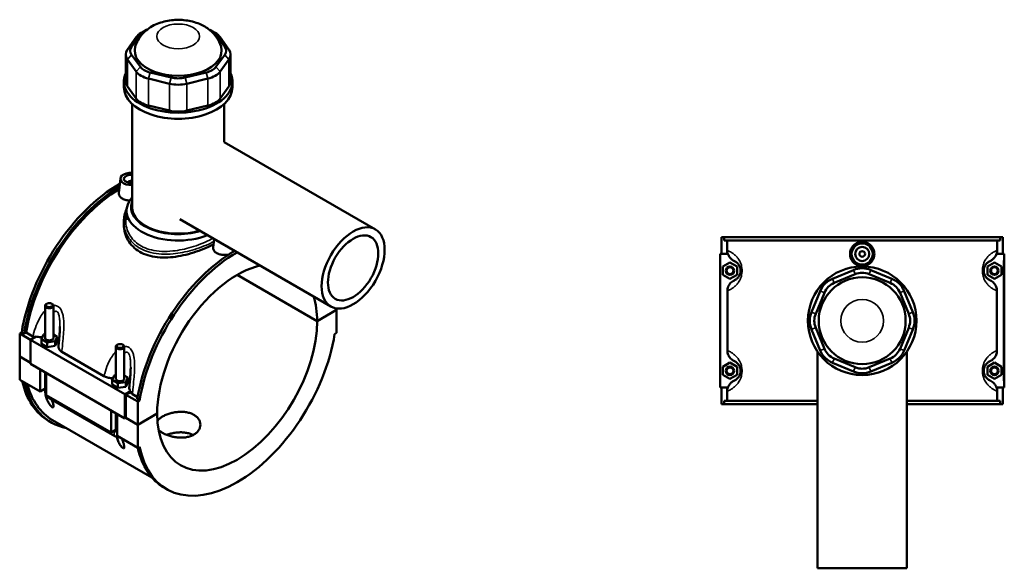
# Model space of a CAD drawing. Header units: millimetres. Extents: x -277 to 997, y -139 to 1185.
# Tile 8 of 8: x -134 to 563, y 797 to 1185. Entities that reach past the tile are written whole.
import ezdxf

# ---------------------------------------------------------------- set-up
doc = ezdxf.new("R2010")
doc.units = ezdxf.units.MM
doc.layers.add('Visible (ANSI)', color=7, linetype='Continuous', lineweight=50)
doc.layers.add('Visible Narrow (ANSI)', color=7, linetype='Continuous', lineweight=35)

msp = doc.modelspace()

# ---------------------------------------------------------------- linework, layer by layer
at = {"layer": 'Visible (ANSI)'}
for p, q in [((-45.45, 1176.98), (-47.72, 1175.67)), ((2.46, 1176.98), (4.73, 1175.67)), ((-51.18, 1172.68), (-57.36, 1164.07)), ((-54.4, 1165.98), (-48.23, 1174.58)), ((5.24, 1174.58), (11.41, 1165.98)), ((14.37, 1164.07), (8.19, 1172.68)), ((-58.58, 1160.54), (-58.58, 1141.47)), ((-57.36, 1157), (-51.18, 1148.39)), ((-48.23, 1151.71), (-54.4, 1160.32)), ((11.41, 1160.32), (5.24, 1151.71)), ((8.19, 1148.39), (14.37, 1157)), ((15.59, 1160.54), (15.59, 1141.47)), ((-42.52, 1143.4), (-27.62, 1139.83)), ((-26.39, 1144.15), (-41.3, 1147.71)), ((-1.69, 1147.71), (-16.6, 1144.15)), ((-15.37, 1139.83), (-0.46, 1143.4)), ((-59.89, 1137.14), (-59.89, 1141.47)), ((-51.18, 1129.33), (-57.36, 1137.94)), ((14.37, 1137.94), (8.19, 1129.33)), ((16.91, 1137.14), (16.91, 1141.47)), ((-54.13, 1052.63), (-54.13, 1125.46)), ((-27.62, 1120.77), (-42.52, 1124.33)), ((-0.46, 1124.33), (-15.37, 1120.77)), ((11.15, 1098.53), (11.15, 1125.46)), ((11.13, 1098.54), (118, 1036.84)), ((-62.36, 1072.78), (-63.45, 1062.56)), ((-56.87, 1070.06), (-56.87, 1069.86)), ((-57.97, 1043.58), (-57.97, 1050.02)), ((-59.89, 1042.18), (-59.89, 1039.97)), ((-20.37, 1043.98), (86.5, 982.28)), ((362.77, 1031.23), (362.77, 1019.43)), ((362.77, 1031.23), (364.75, 1031.23)), ((364.75, 1031.23), (559.8, 1031.23)), ((364.75, 1028.87), (364.75, 1031.23)), ((559.8, 1031.23), (559.8, 1028.87)), ((559.8, 1031.23), (561.77, 1031.23)), ((561.77, 1031.23), (561.77, 1019.43)), ((3.93, 1029.95), (3.3, 1024.02)), ((559.8, 1028.87), (364.75, 1028.87)), ((366.74, 1022.01), (366.74, 1028.87)), ((557.8, 1022.01), (557.8, 1028.87)), ((367.36, 1019.43), (361.77, 1019.43)), ((361.77, 1019.43), (361.77, 925.03)), ((557.19, 1019.43), (562.27, 1019.43)), ((562.27, 1019.43), (562.77, 1019.43)), ((562.77, 925.03), (562.77, 1019.43)), ((363.77, 1010.52), (368.77, 1013.41)), ((363.77, 1004.75), (363.77, 1010.52)), ((368.77, 1013.41), (373.77, 1010.52)), ((373.77, 1010.52), (373.77, 1004.75)), ((555.77, 1013.41), (550.77, 1010.52)), ((550.77, 1010.52), (550.77, 1004.75)), ((560.77, 1010.52), (555.77, 1013.41)), ((560.77, 1004.75), (560.77, 1010.52)), ((76.79, 971.96), (20.19, 1004.64)), ((20.26, 1004.68), (76.79, 972.04)), ((368.77, 1001.86), (363.77, 1004.75)), ((373.77, 1004.75), (368.77, 1001.86)), ((456.15, 1008.1), (441.24, 1001.92)), ((442.47, 998.97), (457.37, 1005.14)), ((467.17, 1005.14), (482.08, 998.97)), ((483.3, 1001.92), (468.4, 1008.1)), ((550.77, 1004.75), (555.77, 1001.86)), ((555.77, 1001.86), (560.77, 1004.75)), ((366.96, 993.34), (366.96, 951.12)), ((432.58, 993.26), (426.41, 978.36)), ((429.37, 977.13), (435.54, 992.04)), ((489.01, 992.04), (495.18, 977.13)), ((498.14, 978.36), (491.96, 993.26)), ((557.59, 951.12), (557.59, 993.34)), ((-115.64, 982.8), (-115.64, 960.12)), ((-114.34, 984.27), (-114.76, 984.03)), ((-110.94, 984.27), (-110.52, 984.03)), ((-109.64, 982.8), (-109.64, 960.12)), ((76.79, 972.04), (90.58, 980)), ((90.58, 979.92), (76.79, 971.96)), ((90.51, 979.96), (90.58, 979.92)), ((90.58, 980), (90.58, 980.91)), ((90.58, 963.63), (90.58, 979.92)), ((-133.57, 963.22), (-132.17, 964.03)), ((-133.57, 963.22), (-125.93, 958.81)), ((-133.57, 946.93), (-133.57, 963.22)), ((-130.5, 963.07), (-132.17, 964.03)), ((-129.09, 963.88), (-130.5, 963.07)), ((-124.24, 961.08), (-129.09, 963.88)), ((-121.98, 961.09), (-125.93, 958.81)), ((-118.22, 959.26), (-116.72, 962.48)), ((-116.72, 962.48), (-115.64, 962.64)), ((-109.64, 962.47), (-107.06, 960.98)), ((-107.06, 960.98), (-108.56, 957.76)), ((-107.06, 957.72), (-107.06, 960.98)), ((89.18, 962.82), (90.58, 963.63)), ((426.41, 966.11), (432.58, 951.2)), ((435.54, 952.43), (429.37, 967.33)), ((495.18, 967.33), (489.01, 952.43)), ((491.96, 951.2), (498.14, 966.11)), ((-125.93, 958.81), (-59.18, 920.27)), ((-125.93, 958.81), (-125.93, 941.71)), ((-118.22, 955.99), (-118.22, 959.26)), ((-114.14, 956.9), (-118.22, 959.26)), ((-118.22, 955.99), (-114.14, 953.63)), ((-108.56, 957.76), (-114.14, 956.9)), ((-114.14, 953.63), (-114.14, 956.9)), ((-114.14, 953.63), (-108.56, 954.5)), ((-108.56, 954.5), (-108.56, 957.76)), ((-108.56, 954.5), (-107.06, 957.72)), ((-64.27, 955.37), (-64.7, 955.12)), ((-60.88, 955.37), (-60.46, 955.12)), ((-103.82, 950.28), (-73.97, 933.04)), ((-65.58, 931.22), (-65.58, 953.9)), ((-59.58, 931.22), (-59.58, 953.9)), ((430.77, 950.27), (430.77, 797.23)), ((493.77, 950.27), (493.77, 797.23)), ((-133.57, 946.93), (-125.93, 942.52)), ((-133.57, 946.85), (-133.5, 946.89)), ((-133.57, 930.56), (-133.57, 946.85)), ((-125.93, 942.44), (-133.57, 946.85)), ((-125.93, 941.71), (-59.18, 903.17)), ((363.77, 939.72), (368.77, 942.61)), ((368.77, 942.61), (373.77, 939.72)), ((441.24, 942.54), (456.15, 936.37)), ((457.37, 939.32), (442.47, 945.5)), ((482.08, 945.5), (467.17, 939.32)), ((468.4, 936.37), (483.3, 942.54)), ((555.77, 942.61), (550.77, 939.72)), ((560.77, 939.72), (555.77, 942.61)), ((-119, 922.15), (-119, 937.71)), ((-115.64, 935.76), (-115.64, 923.38)), ((-114.76, 935.26), (-114.76, 919.7)), ((-68.15, 930.35), (-66.66, 933.57)), ((-66.66, 933.57), (-65.58, 933.74)), ((-59.58, 933.57), (-57, 932.08)), ((363.77, 933.95), (363.77, 939.72)), ((368.77, 931.06), (363.77, 933.95)), ((373.77, 933.95), (368.77, 931.06)), ((373.77, 939.72), (373.77, 933.95)), ((550.77, 939.72), (550.77, 933.95)), ((550.77, 933.95), (555.77, 931.06)), ((555.77, 931.06), (560.77, 933.95)), ((560.77, 933.95), (560.77, 939.72)), ((-133.57, 930.56), (-119, 922.15)), ((-68.15, 927.09), (-68.15, 930.35)), ((-64.07, 928), (-68.15, 930.35)), ((-68.15, 927.09), (-64.07, 924.73)), ((-58.5, 928.86), (-64.07, 928)), ((-64.07, 924.73), (-64.07, 928)), ((-57, 932.08), (-58.5, 928.86)), ((-58.5, 925.59), (-58.5, 928.86)), ((-58.5, 925.59), (-57, 928.81)), ((-57, 928.81), (-57, 932.08)), ((-116.2, 923.77), (-119, 922.15)), ((-115.64, 924.09), (-116.2, 923.77)), ((-116.2, 923.77), (-115.64, 923.45)), ((-114.76, 919.7), (-68.94, 893.25)), ((-64.07, 924.73), (-58.5, 925.59)), ((-59.18, 920.27), (-55.23, 922.56)), ((-59.18, 903.17), (-59.18, 920.27)), ((-55.37, 921.66), (-58.48, 919.87)), ((-58.48, 919.87), (-50.13, 915.05)), ((-58.48, 919.87), (-58.48, 903.58)), ((-50.15, 918.3), (-53.85, 920.44)), ((361.77, 925.03), (367.36, 925.03)), ((362.77, 925.03), (362.77, 913.23)), ((366.74, 915.59), (366.74, 922.46)), ((562.27, 925.03), (557.19, 925.03)), ((557.8, 915.59), (557.8, 922.46)), ((561.77, 925.03), (561.77, 913.23)), ((562.77, 925.03), (562.27, 925.03)), ((-112.02, 917.1), (-66.2, 890.65)), ((-48.73, 915.86), (-50.4, 916.82)), ((-48.73, 915.86), (-50.13, 915.05)), ((-50.13, 915.05), (-50.13, 898.76)), ((364.75, 913.23), (362.77, 913.23)), ((430.77, 915.59), (364.75, 915.59)), ((364.75, 913.23), (364.75, 915.59)), ((364.75, 913.23), (430.77, 913.23)), ((559.8, 915.59), (493.77, 915.59)), ((493.77, 913.23), (559.8, 913.23)), ((559.8, 915.59), (559.8, 913.23)), ((561.77, 913.23), (559.8, 913.23)), ((-68.94, 893.25), (-68.94, 908.8)), ((-65.58, 894.47), (-65.58, 906.86)), ((-64.7, 906.35), (-64.7, 890.8)), ((-50.13, 898.76), (-36.34, 906.72)), ((-36.34, 906.64), (-50.13, 898.68)), ((-36.41, 906.68), (-36.34, 906.64)), ((-111.32, 900.33), (-112.99, 901.3)), ((-110.35, 902.02), (-40.05, 861.44)), ((-58.48, 903.58), (-59.18, 903.17)), ((-50.13, 898.68), (-58.55, 903.54)), ((-58.48, 903.58), (-50.13, 898.76)), ((-50.13, 898.68), (-50.13, 882.39)), ((-66.13, 894.87), (-68.94, 893.25)), ((-66.51, 894.65), (-66.03, 894.38)), ((-65.58, 895.19), (-66.13, 894.87)), ((-66.13, 894.87), (-65.58, 894.55)), ((-64.7, 890.8), (-50.13, 882.39)), ((-50.13, 882.39), (-48.73, 883.2)), ((-29.55, 853.12), (-31.22, 854.09)), ((430.77, 797.23), (493.77, 797.23))]:
    msp.add_line(p, q, dxfattribs=at)
for centre, radius in [((462.27, 1019.43), 7.5), ((462.27, 1019.43), 5), ((462.27, 1019.43), 2), ((368.77, 1007.63), 3), ((368.77, 1007.63), 2.4), ((462.27, 972.23), 38.4), ((555.77, 1007.63), 3), ((555.77, 1007.63), 2.4), ((462.27, 972.23), 30.72), ((368.77, 936.83), 3), ((368.77, 936.83), 2.4), ((555.77, 936.83), 3), ((555.77, 936.83), 2.4)]:
    msp.add_circle(centre, radius, dxfattribs=at)
for centre, radius, start, end in [((462.27, 993.31), 16, 67.5, 112.5), ((462.27, 993.31), 12.8, 67.5, 112.5), ((447.37, 987.14), 16, 112.5, 157.5), ((447.37, 987.14), 12.8, 112.5, 157.5), ((477.18, 987.14), 12.8, 22.5, 67.5), ((477.18, 987.14), 16, 22.5, 67.5), ((441.19, 972.23), 16, 157.5, 202.5), ((441.19, 972.23), 12.8, 157.5, 202.5), ((483.35, 972.23), 12.8, 337.5, 22.5), ((483.35, 972.23), 16, 337.5, 22.5), ((447.37, 957.33), 16, 202.5, 247.5), ((447.37, 957.33), 12.8, 202.5, 247.5), ((477.18, 957.33), 12.8, 292.5, 337.5), ((477.18, 957.33), 16, 292.5, 337.5), ((462.27, 951.15), 16, 247.5, 292.5), ((462.27, 951.15), 12.8, 247.5, 292.5)]:
    msp.add_arc(centre, radius, start, end, dxfattribs=at)
for centre, major_axis, start_param, end_param in [((-36.4, 1171.76), (12.8, 0), 2.184724, 2.748894), ((-6.59, 1171.76), (12.8, 0), 0.392699, 0.956869), ((-36.4, 1169.14), (-16, 0), 5.497787, 5.890486), ((-6.59, 1169.14), (16, 0), 0.392699, 0.785398), ((-42.58, 1160.54), (-16, 0), 5.890486, 6.675884), ((-42.58, 1163.15), (-12.8, 0), 5.890486, 6.675884), ((-21.49, 1163.15), (-30.72, 0), 6.118681, 9.589283), ((-0.41, 1163.15), (12.8, 0), 5.890486, 6.675884), ((-0.41, 1160.54), (16, 0), 5.890486, 6.675884), ((-36.4, 1154.54), (-12.8, 0), 0.392699, 1.178097), ((-6.59, 1154.54), (-12.8, 0), 1.963495, 2.748894), ((-21.49, 1141.47), (-38.4, 0), 6.020399, 9.687564), ((-36.4, 1151.93), (-16, 0), 0.392699, 1.178097), ((-21.49, 1150.98), (-12.8, 0), 1.178097, 1.963495), ((-6.59, 1151.93), (16, 0), 5.105088, 5.890486), ((-21.49, 1137.14), (-38.4, 0), 0, 3.141593), ((-42.58, 1141.47), (-16, 0), 0, 0.392699), ((-21.49, 1148.36), (16, 0), 4.31969, 5.105088), ((-0.41, 1141.47), (16, 0), 5.890486, 6.283185), ((-36.4, 1132.86), (-16, 0), 0.392699, 1.178097), ((-6.59, 1132.86), (-16, 0), 1.963495, 2.748894), ((-21.49, 1129.3), (-16, 0), 1.178097, 1.963495), ((-54.87, 1072.51), (-7.5, 0), 4.614172, 7.952198), ((-54.87, 1072.51), (-5, 0), 4.564765, 8.001605), ((-63.21, 987.51), (-49.78, -86.21), 3.920469, 5.295511), ((-61.55, 986.55), (49.78, 86.21), 0.805742, 2.153918), ((-54.87, 1070.06), (-2, 0), 4.335833, 6.460896), ((-61.55, 986.55), (-48.8, -84.52), 3.950393, 5.291407), ((-21.49, 1050.02), (-36.48, 0), 5.820231, 8.45752), ((-21.49, 1052.63), (-33.28, 0), 6.086754, 8.340549), ((-21.49, 1052.63), (-32.64, 0), 0, 2.051318), ((18.56, 940.3), (49.78, 86.21), 0.786399, 2.153918), ((20.22, 939.34), (-49.78, -86.21), 3.927992, 5.295511), ((20.22, 939.34), (40, 69.28), 0.496947, 2.355569), ((20.22, 939.34), (-40, -69.28), 2.356819, 2.644646), ((-112.64, 982.8), (3, 0), 2.356194, 7.068583), ((20.22, 939.34), (-40, -69.28), 5.498412, 8.638755), ((20.22, 939.34), (-49.78, -86.21), 5.700064, 8.437103), ((-112.64, 960.12), (-3, 0), 0, 3.141593), ((-112.64, 956.85), (7.5, 0), 0.392349, 0.732403), ((-62.58, 953.9), (3, 0), 2.356194, 7.068583), ((-63.21, 987.51), (-49.78, -86.21), 5.726091, 6.283185), ((-61.55, 986.55), (-49.78, -86.21), 5.726091, 6.48154), ((-61.55, 986.55), (-48.8, -84.52), 5.759078, 6.283185), ((-62.58, 931.22), (-3, 0), 0, 3.141593), ((-62.58, 927.95), (7.5, 0), 0.392349, 0.732403), ((18.56, 940.3), (-49.78, -86.21), 5.724326, 6.283185)]:
    msp.add_ellipse(centre, major_axis=major_axis, ratio=0.57735, start_param=start_param, end_param=end_param, dxfattribs=at)
for centre, major_axis in [((102.25, 1009.56), (15.75, 27.28)), ((102.25, 1009.56), (12.6, 21.82)), ((-112.64, 983.29), (-2.4, 0)), ((-62.58, 954.39), (-2.4, 0))]:
    msp.add_ellipse(centre, major_axis=major_axis, ratio=0.57735, dxfattribs=at)
for points, knots in [([(8.81, 1166.05), (8.14, 1168.38), (7.11, 1170.48), (4.43, 1174.47), (2.71, 1176.23), (-1.43, 1179.6), (-3.93, 1180.99), (-9.63, 1183.37), (-12.88, 1184.18), (-19.53, 1185.03), (-22.94, 1185.05), (-29.7, 1184.27), (-33.04, 1183.47), (-39.46, 1180.85), (-42.58, 1179.06), (-47.53, 1174.36), (-49.51, 1171.81), (-51.23, 1167.82), (-51.54, 1166.95), (-51.8, 1166.05)], [5.662292, 5.662292, 5.662292, 5.662292, 5.868065, 5.868065, 6.115786, 6.115786, 6.442861, 6.442861, 6.849089, 6.849089, 7.266976, 7.266976, 7.68465, 7.68465, 8.091994, 8.091994, 8.395154, 8.395154, 8.474875, 8.474875, 8.474875, 8.474875]), ([(-55.75, 1057.26), (-56.56, 1057.28), (-57.39, 1057.36), (-59.23, 1057.75), (-60.2, 1058.11), (-61.73, 1059), (-62.39, 1059.57), (-63.26, 1060.86), (-63.48, 1061.56), (-63.47, 1062.34), (-63.46, 1062.45), (-63.45, 1062.56)], [2.031096, 2.031096, 2.031096, 2.031096, 2.269187, 2.269187, 2.593522, 2.593522, 2.917856, 2.917856, 3.242191, 3.242191, 3.295584, 3.295584, 3.295584, 3.295584]), ([(-59.89, 1042.18), (-59.89, 1043.71), (-59.73, 1045.23), (-59.08, 1048.21), (-58.6, 1049.66), (-57.95, 1051.08), (-57.94, 1051.11), (-57.92, 1051.13)], [26.32394, 26.32394, 26.32394, 26.32394, 26.914271, 26.914271, 27.497641, 27.497641, 27.508714, 27.508714, 27.508714, 27.508714]), ([(3.54, 1026.27), (2.39, 1025.66), (1.16, 1025.06), (-2.23, 1023.49), (-4.51, 1022.56), (-9.24, 1020.84), (-11.7, 1020.06), (-16.63, 1018.74), (-19.11, 1018.2), (-23.89, 1017.4), (-26.36, 1017.11), (-31.29, 1016.88), (-33.75, 1016.93), (-38.48, 1017.42), (-40.76, 1017.87), (-44.98, 1019.17), (-46.92, 1020.02), (-50.37, 1022.01), (-51.98, 1023.22), (-54.81, 1025.99), (-56.03, 1027.55), (-57.98, 1030.91), (-58.71, 1032.7), (-59.67, 1036.34), (-59.89, 1038.19), (-59.89, 1039.97)], [6.141105, 6.141105, 6.141105, 6.141105, 6.586782, 6.586782, 7.318341, 7.318341, 8.049899, 8.049899, 8.781457, 8.781457, 9.513705, 9.513705, 10.245953, 10.245953, 10.9782, 10.9782, 11.710448, 11.710448, 12.442696, 12.442696, 13.174944, 13.174944, 13.907192, 13.907192, 14.639439, 14.639439, 14.639439, 14.639439]), ([(14.38, 1019.03), (13.55, 1018.86), (12.69, 1018.76), (10.79, 1018.68), (9.64, 1018.77), (7.52, 1019.21), (6.55, 1019.58), (5.79, 1020.02), (5.02, 1020.46), (4.36, 1021.03), (3.49, 1022.32), (3.28, 1023.03), (3.28, 1023.8), (3.29, 1023.91), (3.3, 1024.02)], [4.292914, 4.292914, 4.292914, 4.292914, 4.538374, 4.538374, 4.862709, 4.862709, 5.187044, 5.187044, 5.187044, 5.511378, 5.511378, 5.835713, 5.835713, 5.889106, 5.889106, 5.889106, 5.889106]), ([(470.89, 1019.43), (470.89, 1018.35), (470.67, 1017.2), (469.79, 1015.08), (469.13, 1014.12), (467.59, 1012.59), (466.63, 1011.94), (464.51, 1011.06), (463.35, 1010.85), (461.19, 1010.85), (460.04, 1011.06), (457.92, 1011.94), (456.95, 1012.59), (455.42, 1014.12), (454.76, 1015.08), (453.87, 1017.2), (453.66, 1018.35), (453.66, 1020.51), (453.87, 1021.67), (454.76, 1023.78), (455.42, 1024.75), (456.95, 1026.27), (457.92, 1026.93), (460.04, 1027.8), (461.19, 1028.02), (463.35, 1028.02), (464.51, 1027.8), (466.63, 1026.93), (467.59, 1026.27), (469.13, 1024.75), (469.79, 1023.78), (470.67, 1021.67), (470.89, 1020.51), (470.89, 1019.43)], [0, 0, 0, 0, 0.324335, 0.324335, 0.648669, 0.648669, 0.972715, 0.972715, 1.296761, 1.296761, 1.620807, 1.620807, 1.944853, 1.944853, 2.269187, 2.269187, 2.593522, 2.593522, 2.917856, 2.917856, 3.242191, 3.242191, 3.566237, 3.566237, 3.890283, 3.890283, 4.214329, 4.214329, 4.538374, 4.538374, 4.862709, 4.862709, 5.187044, 5.187044, 5.187044, 5.187044]), ([(367.36, 1019.43), (367.52, 1018.96), (367.72, 1018.49), (368.29, 1017.46), (368.69, 1016.92), (369.91, 1015.59), (370.84, 1014.93), (371.87, 1014.46)], [-0.6918419, -0.6918419, -0.6918419, -0.6918419, -0.5409379, -0.5409379, -0.3386348, -0.3386348, 0, 0, 0, 0]), ([(552.68, 1014.46), (553.33, 1014.76), (553.94, 1015.13), (555.06, 1016.04), (555.57, 1016.56), (556.51, 1017.84), (556.91, 1018.61), (557.19, 1019.43)], [-0.7435075, -0.7435075, -0.7435075, -0.7435075, -0.5291105, -0.5291105, -0.3123219, -0.3123219, -0.0522051, -0.0522051, -0.0522051, -0.0522051]), ([(371.87, 1014.46), (371.88, 1014.46), (371.9, 1014.45), (372.18, 1014.32), (372.5, 1014.15), (373.12, 1013.75), (373.41, 1013.54), (373.98, 1013.04), (374.25, 1012.77), (374.74, 1012.18), (374.96, 1011.89), (375.3, 1011.33), (375.43, 1011.1), (375.7, 1010.53), (375.83, 1010.2), (376.02, 1009.6), (376.08, 1009.33), (376.19, 1008.79), (376.23, 1008.51), (376.27, 1008.03), (376.27, 1007.83), (376.27, 1007.63), (376.27, 1007.43), (376.27, 1007.24), (376.23, 1006.75), (376.19, 1006.47), (376.08, 1005.93), (376.02, 1005.67), (375.83, 1005.06), (375.7, 1004.73), (375.43, 1004.17), (375.3, 1003.93), (374.96, 1003.37), (374.74, 1003.08), (374.25, 1002.5), (373.98, 1002.23), (373.41, 1001.73), (373.12, 1001.51), (372.5, 1001.11), (372.18, 1000.95), (371.9, 1000.81), (371.88, 1000.81), (371.87, 1000.8)], [0.919571, 0.919571, 0.919571, 0.919571, 0.958694, 0.958694, 1.670668, 1.670668, 2.213684, 2.213684, 2.673377, 2.673377, 3.031843, 3.031843, 3.263194, 3.263194, 3.529941, 3.529941, 3.711892, 3.711892, 3.892173, 3.892173, 4.014857, 4.014857, 4.014857, 4.13754, 4.13754, 4.317822, 4.317822, 4.499773, 4.499773, 4.76652, 4.76652, 4.99787, 4.99787, 5.356337, 5.356337, 5.816029, 5.816029, 6.359046, 6.359046, 7.07102, 7.07102, 7.110142, 7.110142, 7.110142, 7.110142]), ([(552.68, 1000.8), (552.66, 1000.81), (552.65, 1000.81), (552.36, 1000.95), (552.05, 1001.11), (551.42, 1001.51), (551.13, 1001.73), (550.56, 1002.23), (550.29, 1002.5), (549.8, 1003.08), (549.59, 1003.37), (549.25, 1003.93), (549.11, 1004.17), (548.85, 1004.73), (548.72, 1005.06), (548.53, 1005.67), (548.46, 1005.93), (548.36, 1006.47), (548.32, 1006.75), (548.28, 1007.24), (548.27, 1007.43), (548.27, 1007.63), (548.27, 1007.83), (548.28, 1008.03), (548.32, 1008.51), (548.36, 1008.79), (548.46, 1009.33), (548.53, 1009.6), (548.72, 1010.2), (548.85, 1010.53), (549.11, 1011.1), (549.25, 1011.33), (549.59, 1011.89), (549.8, 1012.18), (550.29, 1012.77), (550.56, 1013.04), (551.13, 1013.54), (551.42, 1013.75), (552.05, 1014.15), (552.36, 1014.32), (552.65, 1014.45), (552.66, 1014.46), (552.68, 1014.46)], [0.91957, 0.91957, 0.91957, 0.91957, 0.958693, 0.958693, 1.670668, 1.670668, 2.213684, 2.213684, 2.673377, 2.673377, 3.031843, 3.031843, 3.263193, 3.263193, 3.52994, 3.52994, 3.711891, 3.711891, 3.892172, 3.892172, 4.014856, 4.014856, 4.014856, 4.13754, 4.13754, 4.317821, 4.317821, 4.499772, 4.499772, 4.766518, 4.766518, 4.997869, 4.997869, 5.356335, 5.356335, 5.816028, 5.816028, 6.359044, 6.359044, 7.071018, 7.071018, 7.110141, 7.110141, 7.110141, 7.110141]), ([(371.87, 1000.8), (370.89, 1000.36), (369.99, 999.73), (368.52, 998.19), (367.94, 997.3), (367.16, 995.38), (366.96, 994.37), (366.96, 993.34)], [-0.9459282, -0.9459282, -0.9459282, -0.9459282, -0.6227514, -0.6227514, -0.3074983, -0.3074983, 0, 0, 0, 0]), ([(557.59, 993.34), (557.59, 994.36), (557.39, 995.36), (556.64, 997.24), (556.09, 998.1), (554.63, 999.67), (553.71, 1000.33), (552.68, 1000.8)], [-0.9470392, -0.9470392, -0.9470392, -0.9470392, -0.6421729, -0.6421729, -0.3386348, -0.3386348, 0, 0, 0, 0]), ([(-105.14, 968.17), (-105.14, 967.27), (-105.16, 966.35), (-105.25, 964.48), (-105.3, 963.53), (-105.44, 961.61), (-105.52, 960.65), (-105.69, 958.72), (-105.78, 957.75), (-105.97, 955.81), (-106.06, 954.84), (-106.16, 953.87)], [5.611075, 5.611075, 5.611075, 5.611075, 5.923907, 5.923907, 6.236739, 6.236739, 6.549571, 6.549571, 6.862403, 6.862403, 7.175235, 7.175235, 7.175235, 7.175235]), ([(-121.98, 961.09), (-121.54, 960.96), (-121.07, 960.86), (-119.94, 960.67), (-119.27, 960.61), (-118.26, 960.59), (-117.92, 960.59), (-117.59, 960.61)], [-0.6918419, -0.6918419, -0.6918419, -0.6918419, -0.5409379, -0.5409379, -0.3386348, -0.3386348, -0.2380932, -0.2380932, -0.2380932, -0.2380932]), ([(-106.16, 953.87), (-106.17, 953.75), (-106.17, 953.62), (-106.15, 952.9), (-105.93, 952.3), (-105.12, 951.19), (-104.54, 950.7), (-103.82, 950.28)], [-0.6862685, -0.6862685, -0.6862685, -0.6862685, -0.6227514, -0.6227514, -0.3074983, -0.3074983, 0, 0, 0, 0]), ([(366.96, 951.12), (366.96, 950.11), (367.16, 949.1), (367.91, 947.22), (368.46, 946.36), (369.91, 944.79), (370.84, 944.13), (371.87, 943.66)], [-0.9470392, -0.9470392, -0.9470392, -0.9470392, -0.6421729, -0.6421729, -0.3386348, -0.3386348, 0, 0, 0, 0]), ([(552.68, 943.66), (553.66, 944.11), (554.55, 944.74), (556.03, 946.27), (556.61, 947.16), (557.39, 949.09), (557.59, 950.1), (557.59, 951.12)], [-0.9459282, -0.9459282, -0.9459282, -0.9459282, -0.6227514, -0.6227514, -0.3074983, -0.3074983, 0, 0, 0, 0]), ([(371.87, 943.66), (371.88, 943.66), (371.9, 943.65), (372.18, 943.52), (372.5, 943.35), (373.12, 942.95), (373.41, 942.74), (373.98, 942.24), (374.25, 941.97), (374.74, 941.38), (374.96, 941.09), (375.3, 940.53), (375.43, 940.3), (375.7, 939.73), (375.83, 939.4), (376.02, 938.8), (376.08, 938.53), (376.19, 937.99), (376.23, 937.71), (376.27, 937.23), (376.27, 937.03), (376.27, 936.83), (376.27, 936.63), (376.27, 936.44), (376.23, 935.95), (376.19, 935.67), (376.08, 935.13), (376.02, 934.87), (375.83, 934.26), (375.7, 933.93), (375.43, 933.37), (375.3, 933.13), (374.96, 932.57), (374.74, 932.28), (374.25, 931.7), (373.98, 931.43), (373.41, 930.93), (373.12, 930.71), (372.5, 930.31), (372.18, 930.15), (371.9, 930.01), (371.88, 930.01), (371.87, 930)], [0.919571, 0.919571, 0.919571, 0.919571, 0.958694, 0.958694, 1.670668, 1.670668, 2.213685, 2.213685, 2.673377, 2.673377, 3.031843, 3.031843, 3.263194, 3.263194, 3.529941, 3.529941, 3.711892, 3.711892, 3.892173, 3.892173, 4.014857, 4.014857, 4.014857, 4.13754, 4.13754, 4.317822, 4.317822, 4.499773, 4.499773, 4.766519, 4.766519, 4.99787, 4.99787, 5.356336, 5.356336, 5.816029, 5.816029, 6.359045, 6.359045, 7.07102, 7.07102, 7.110142, 7.110142, 7.110142, 7.110142]), ([(552.68, 930), (552.66, 930.01), (552.65, 930.01), (552.36, 930.15), (552.05, 930.31), (551.42, 930.71), (551.13, 930.93), (550.56, 931.43), (550.29, 931.7), (549.8, 932.28), (549.59, 932.57), (549.25, 933.13), (549.11, 933.37), (548.85, 933.93), (548.72, 934.26), (548.53, 934.87), (548.46, 935.13), (548.36, 935.67), (548.32, 935.95), (548.28, 936.44), (548.27, 936.63), (548.27, 936.83), (548.27, 937.03), (548.28, 937.23), (548.32, 937.71), (548.36, 937.99), (548.46, 938.53), (548.53, 938.8), (548.72, 939.4), (548.85, 939.73), (549.11, 940.3), (549.25, 940.53), (549.59, 941.09), (549.8, 941.38), (550.29, 941.97), (550.56, 942.24), (551.13, 942.74), (551.42, 942.95), (552.05, 943.35), (552.36, 943.52), (552.65, 943.65), (552.66, 943.66), (552.68, 943.66)], [0.919184, 0.919184, 0.919184, 0.919184, 0.958312, 0.958312, 1.670286, 1.670286, 2.213301, 2.213301, 2.672993, 2.672993, 3.031458, 3.031458, 3.262808, 3.262808, 3.529554, 3.529554, 3.711505, 3.711505, 3.891786, 3.891786, 4.01447, 4.01447, 4.01447, 4.137153, 4.137153, 4.317434, 4.317434, 4.499385, 4.499385, 4.766132, 4.766132, 4.997481, 4.997481, 5.355946, 5.355946, 5.815638, 5.815638, 6.358653, 6.358653, 7.070628, 7.070628, 7.109755, 7.109755, 7.109755, 7.109755]), ([(-55.08, 939.27), (-55.08, 938.37), (-55.1, 937.45), (-55.18, 935.57), (-55.24, 934.62), (-55.38, 932.71), (-55.46, 931.75), (-55.63, 929.81), (-55.72, 928.84), (-55.9, 926.9), (-56, 925.93), (-56.09, 924.96)], [5.611075, 5.611075, 5.611075, 5.611075, 5.923907, 5.923907, 6.236739, 6.236739, 6.549571, 6.549571, 6.862403, 6.862403, 7.175235, 7.175235, 7.175235, 7.175235]), ([(-73.97, 933.04), (-73.25, 932.63), (-72.4, 932.3), (-70.54, 931.84), (-69.54, 931.71), (-68.2, 931.68), (-67.86, 931.69), (-67.53, 931.7)], [-0.9470392, -0.9470392, -0.9470392, -0.9470392, -0.6421729, -0.6421729, -0.3386348, -0.3386348, -0.2380932, -0.2380932, -0.2380932, -0.2380932]), ([(371.87, 930), (371.22, 929.71), (370.6, 929.33), (369.48, 928.43), (368.98, 927.91), (368.03, 926.63), (367.63, 925.85), (367.36, 925.03)], [-0.7435075, -0.7435075, -0.7435075, -0.7435075, -0.5291105, -0.5291105, -0.3123219, -0.3123219, -0.0522051, -0.0522051, -0.0522051, -0.0522051]), ([(557.19, 925.03), (557.03, 925.51), (556.83, 925.97), (556.26, 927), (555.86, 927.55), (554.63, 928.87), (553.71, 929.53), (552.68, 930)], [-0.6918419, -0.6918419, -0.6918419, -0.6918419, -0.5409379, -0.5409379, -0.3386348, -0.3386348, 0, 0, 0, 0]), ([(-115.64, 923.38), (-115.64, 922.85), (-115.57, 922.34), (-115.33, 921.37), (-115.17, 920.9), (-114.9, 920.31), (-114.83, 920.18), (-114.76, 920.05)], [1.5707963, 1.5707963, 1.5707963, 1.5707963, 1.8849556, 1.8849556, 2.1991149, 2.1991149, 2.2930913, 2.2930913, 2.2930913, 2.2930913]), ([(-110.75, 916.37), (-110.67, 916.12), (-110.59, 915.87), (-110.27, 914.8), (-110.02, 913.93), (-109.76, 912.76), (-109.69, 912.4), (-109.63, 911.75), (-109.63, 911.46), (-109.75, 911.09), (-109.86, 910.95), (-110.11, 910.94), (-110.18, 910.95), (-110.34, 911), (-110.43, 911.04), (-110.61, 911.15), (-110.72, 911.22), (-110.93, 911.38), (-111.03, 911.47), (-111.46, 911.87), (-111.8, 912.27), (-112.41, 913.07), (-112.71, 913.53), (-113.26, 914.46), (-113.5, 914.93), (-114.17, 916.32), (-114.51, 917.24), (-115.12, 919.25), (-115.39, 920.52), (-115.57, 922.11), (-115.59, 922.46), (-115.61, 922.81)], [1.251117, 1.251117, 1.251117, 1.251117, 1.359554, 1.359554, 1.734678, 1.734678, 1.92224, 1.92224, 2.109803, 2.109803, 2.246381, 2.246381, 2.28528, 2.28528, 2.324179, 2.324179, 2.363078, 2.363078, 2.401977, 2.401977, 2.538555, 2.538555, 2.726117, 2.726117, 2.91368, 2.91368, 3.288804, 3.288804, 3.819435, 3.819435, 3.969845, 3.969845, 3.969845, 3.969845]), ([(-114.46, 919.53), (-114.39, 919.4), (-114.3, 919.28), (-113.93, 918.75), (-113.61, 918.37), (-112.88, 917.68), (-112.48, 917.37), (-112.02, 917.1)], [2.4192976, 2.4192976, 2.4192976, 2.4192976, 2.5132741, 2.5132741, 2.8274334, 2.8274334, 3.1415927, 3.1415927, 3.1415927, 3.1415927]), ([(-56.09, 924.96), (-56.12, 924.63), (-56.1, 924.3), (-55.88, 923.48), (-55.62, 923), (-55.23, 922.56)], [-0.4842118, -0.4842118, -0.4842118, -0.4842118, -0.3123219, -0.3123219, -0.0522051, -0.0522051, -0.0522051, -0.0522051]), ([(-36.16, 901.52), (-36.1, 901.6), (-36.05, 901.67), (-35.58, 902.25), (-35.09, 902.74), (-33.93, 903.66), (-33.28, 904.1), (-31.88, 904.91), (-31.1, 905.3), (-29.38, 906.03), (-28.45, 906.37), (-26.52, 906.95), (-25.52, 907.19), (-23.49, 907.57), (-22.48, 907.71), (-20.51, 907.87), (-19.5, 907.9), (-17.47, 907.82), (-16.47, 907.72), (-14.54, 907.38), (-13.61, 907.14), (-11.89, 906.54), (-11.11, 906.18), (-10.41, 905.77)], [6.470135, 6.470135, 6.470135, 6.470135, 6.515281, 6.515281, 6.811422, 6.811422, 7.107563, 7.107563, 7.403703, 7.403703, 7.699844, 7.699844, 7.995985, 7.995985, 8.292126, 8.292126, 8.588282, 8.588282, 8.884438, 8.884438, 9.180594, 9.180594, 9.47675, 9.47675, 9.47675, 9.47675]), ([(-10.41, 905.77), (-9.71, 905.37), (-9.06, 904.9), (-7.9, 903.85), (-7.41, 903.26), (-6.61, 902.03), (-6.3, 901.37), (-5.91, 900.05), (-5.81, 899.38), (-5.81, 898.09), (-5.91, 897.42), (-6.3, 896.1), (-6.61, 895.45), (-7.41, 894.21), (-7.9, 893.63), (-9.06, 892.58), (-9.71, 892.11), (-11.11, 891.3), (-11.89, 890.94), (-13.61, 890.34), (-14.54, 890.1), (-16.47, 889.75), (-17.47, 889.65), (-19.5, 889.58), (-20.51, 889.6), (-22.48, 889.76), (-23.49, 889.9), (-25.52, 890.28), (-26.52, 890.53), (-28.45, 891.11), (-29.38, 891.45), (-31.1, 892.18), (-31.88, 892.57), (-33.28, 893.37), (-33.93, 893.81), (-34.81, 894.52), (-35.09, 894.76), (-35.34, 895.02)], [0, 0, 0, 0, 0.296156, 0.296156, 0.592312, 0.592312, 0.888468, 0.888468, 1.184624, 1.184624, 1.480765, 1.480765, 1.776906, 1.776906, 2.073047, 2.073047, 2.369188, 2.369188, 2.665328, 2.665328, 2.961469, 2.961469, 3.25761, 3.25761, 3.553751, 3.553751, 3.849907, 3.849907, 4.146063, 4.146063, 4.442219, 4.442219, 4.738375, 4.738375, 5.034531, 5.034531, 5.188195, 5.188195, 5.188195, 5.188195]), ([(-66.03, 894.38), (-65.96, 894.34), (-65.89, 894.31), (-65.77, 894.29), (-65.72, 894.3), (-65.64, 894.34), (-65.62, 894.37), (-65.59, 894.43), (-65.58, 894.46), (-65.58, 894.49)], [0, 0, 0, 0, 0.0301742, 0.0301742, 0.061514, 0.061514, 0.0866927, 0.0866927, 0.1036965, 0.1036965, 0.1036965, 0.1036965]), ([(-10.89, 891.44), (-11.46, 891.74), (-12.09, 892.01), (-13.61, 892.55), (-14.53, 892.8), (-16.47, 893.16), (-17.47, 893.28), (-19.5, 893.38), (-20.51, 893.37), (-22.48, 893.24), (-23.49, 893.12), (-25.52, 892.76), (-26.52, 892.53), (-28.22, 892.04), (-28.92, 891.8), (-29.59, 891.55)], [0.066717, 0.066717, 0.066717, 0.066717, 0.295877, 0.295877, 0.591755, 0.591755, 0.887632, 0.887632, 1.183509, 1.183509, 1.47938, 1.47938, 1.77525, 1.77525, 1.998071, 1.998071, 1.998071, 1.998071]), ([(-66.2, 890.65), (-65.74, 890.39), (-65.23, 890.17), (-64.22, 889.96), (-63.77, 889.93), (-63.29, 889.98)], [3.1415927, 3.1415927, 3.1415927, 3.1415927, 3.4557519, 3.4557519, 3.6781723, 3.6781723, 3.6781723, 3.6781723]), ([(-61.09, 888.71), (-60.86, 888.01), (-60.64, 887.33), (-60.24, 886.02), (-60.03, 885.28), (-59.7, 883.91), (-59.58, 883.28), (-59.58, 882.47), (-59.63, 882.13), (-59.95, 882.04), (-60.03, 882.03), (-60.22, 882.07), (-60.33, 882.12), (-60.55, 882.24), (-60.65, 882.31), (-60.86, 882.48), (-60.97, 882.57), (-61.4, 882.97), (-61.74, 883.37), (-62.34, 884.16), (-62.64, 884.62), (-63.19, 885.55), (-63.44, 886.02), (-64.11, 887.42), (-64.45, 888.34), (-64.79, 889.49), (-64.88, 889.8), (-64.97, 890.13)], [1.080823, 1.080823, 1.080823, 1.080823, 1.355999, 1.355999, 1.673488, 1.673488, 1.990978, 1.990978, 2.212136, 2.212136, 2.263704, 2.263704, 2.315272, 2.315272, 2.354171, 2.354171, 2.393071, 2.393071, 2.529649, 2.529649, 2.717211, 2.717211, 2.904773, 2.904773, 3.279897, 3.279897, 3.420885, 3.420885, 3.420885, 3.420885])]:
    msp.add_open_spline(points, degree=3, knots=knots, dxfattribs=at)
for points in [[(367.17, 1019.43), (366.89, 1020.26), (366.74, 1021.13), (366.74, 1022.01)], [(557.8, 1022.01), (557.8, 1021.13), (557.66, 1020.26), (557.37, 1019.43)], [(-123.01, 960.5), (-123.45, 960.67), (-123.86, 960.86), (-124.24, 961.08)], [(-55.23, 922.56), (-55.28, 922.26), (-55.32, 921.96), (-55.37, 921.66)], [(-53.85, 920.44), (-54.47, 920.79), (-54.98, 921.21), (-55.37, 921.66)], [(366.74, 922.46), (366.74, 923.34), (366.89, 924.2), (367.17, 925.03)], [(557.37, 925.03), (557.66, 924.2), (557.8, 923.34), (557.8, 922.46)]]:
    msp.add_open_spline(points, degree=3, dxfattribs=at)
at = {"layer": 'Visible Narrow (ANSI)'}
for p, q in [((-48.23, 1174.58), (-51.18, 1172.68)), ((5.24, 1174.58), (8.19, 1172.68)), ((-57.36, 1164.07), (-54.4, 1165.98)), ((11.41, 1165.98), (14.37, 1164.07)), ((-54.4, 1160.32), (-57.36, 1157)), ((-57.36, 1137.94), (-57.36, 1157)), ((11.41, 1160.32), (14.37, 1157)), ((14.37, 1157), (14.37, 1137.94)), ((-48.23, 1151.71), (-51.18, 1148.39)), ((5.24, 1151.71), (8.19, 1148.39)), ((-51.18, 1148.39), (-51.18, 1129.33)), ((-41.3, 1147.71), (-42.52, 1143.4)), ((-42.52, 1124.33), (-42.52, 1143.4)), ((-26.39, 1144.15), (-27.62, 1139.83)), ((-16.6, 1144.15), (-15.37, 1139.83)), ((-1.69, 1147.71), (-0.46, 1143.4)), ((-0.46, 1143.4), (-0.46, 1124.33)), ((8.19, 1129.33), (8.19, 1148.39)), ((-27.62, 1139.83), (-27.62, 1120.77)), ((-15.37, 1120.77), (-15.37, 1139.83)), ((562.27, 1014.71), (562.27, 929.75)), ((457.31, 1005.29), (456.21, 1007.95)), ((467.23, 1005.29), (468.33, 1007.95)), ((441.3, 1001.77), (442.41, 999.11)), ((482.14, 999.11), (483.24, 1001.77)), ((435.39, 992.1), (432.73, 993.2)), ((489.15, 992.1), (491.81, 993.2)), ((429.22, 977.19), (426.56, 978.29)), ((495.33, 977.19), (497.99, 978.29)), ((429.22, 967.27), (426.56, 966.17)), ((495.33, 967.27), (497.99, 966.17)), ((435.39, 952.37), (432.73, 951.26)), ((489.15, 952.37), (491.81, 951.26)), ((442.41, 945.35), (441.3, 942.69)), ((482.14, 945.35), (483.24, 942.69)), ((457.31, 939.18), (456.21, 936.52)), ((467.23, 939.18), (468.33, 936.52))]:
    msp.add_line(p, q, dxfattribs=at)
msp.add_circle((462.27, 972.23), 15.13, dxfattribs=at)
msp.add_ellipse((-21.49, 1173.27), major_axis=(-15.13, 0), ratio=0.57735, dxfattribs=at)
for centre, major_axis, start_param, end_param in [((-112.64, 923.38), (-3, 0), 0, 0.785398), ((-110.52, 919.7), (-1.5, -2.6), 5.497787, 6.283185), ((-64.7, 893.25), (-1.5, -2.6), 4.60711, 6.283185), ((-62.58, 894.47), (-3, 0), 0, 0.785398)]:
    msp.add_ellipse(centre, major_axis=major_axis, ratio=0.57735, start_param=start_param, end_param=end_param, dxfattribs=at)
for points, knots in [([(3.05, 1030.46), (2.26, 1030.03), (1.43, 1029.6), (-3.27, 1027.3), (-7.67, 1025.58), (-16.53, 1022.96), (-20.96, 1022.01), (-30.61, 1021), (-35.82, 1021.17), (-44.5, 1023.26), (-48.1, 1024.97), (-53.69, 1029.5), (-55.74, 1032.26), (-58.44, 1038.66), (-58.9, 1042.36), (-58.28, 1046.63), (-58.15, 1047.31), (-57.97, 1047.98)], [17.74938, 17.74938, 17.74938, 17.74938, 18.065664, 18.065664, 19.500047, 19.500047, 20.830344, 20.830344, 22.448816, 22.448816, 23.859672, 23.859672, 25.19687, 25.19687, 26.693697, 26.693697, 26.979067, 26.979067, 26.979067, 26.979067]), ([(-59.89, 1042.18), (-59.89, 1039.39), (-59.32, 1036.6), (-56.82, 1030.88), (-54.66, 1028.04), (-48.82, 1023.34), (-45.06, 1021.55), (-36.03, 1019.3), (-30.64, 1019.06), (-20.63, 1019.99), (-16.05, 1020.91), (-6.9, 1023.51), (-2.37, 1025.25), (2.34, 1027.54), (3.06, 1027.9), (3.75, 1028.27)], [-26.32394, -26.32394, -26.32394, -26.32394, -25.19687, -25.19687, -23.859672, -23.859672, -22.448816, -22.448816, -20.830344, -20.830344, -19.500047, -19.500047, -18.065664, -18.065664, -17.799285, -17.799285, -17.799285, -17.799285]), ([(366.96, 993.34), (367.13, 993.41), (367.31, 993.48), (368.1, 993.81), (368.82, 994.15), (370.22, 994.99), (370.87, 995.43), (372.15, 996.46), (372.76, 997.02), (373.86, 998.22), (374.35, 998.83), (375.12, 999.98), (375.41, 1000.47), (376.01, 1001.63), (376.31, 1002.32), (376.73, 1003.57), (376.88, 1004.11), (377.12, 1005.24), (377.21, 1005.82), (377.29, 1006.81), (377.31, 1007.22), (377.31, 1007.63), (377.31, 1008.04), (377.29, 1008.45), (377.21, 1009.45), (377.12, 1010.03), (376.88, 1011.15), (376.73, 1011.69), (376.31, 1012.95), (376.01, 1013.63), (375.41, 1014.79), (375.12, 1015.28), (374.35, 1016.44), (373.86, 1017.04), (372.76, 1018.25), (372.15, 1018.81), (370.87, 1019.84), (370.22, 1020.28), (368.82, 1021.11), (368.1, 1021.45), (367.22, 1021.82), (366.97, 1021.92), (366.74, 1022.01)], [-7.287711, -7.287711, -7.287711, -7.287711, -7.07102, -7.07102, -6.359046, -6.359046, -5.816029, -5.816029, -5.356337, -5.356337, -4.99787, -4.99787, -4.76652, -4.76652, -4.499773, -4.499773, -4.317822, -4.317822, -4.13754, -4.13754, -4.014857, -4.014857, -4.014857, -3.892173, -3.892173, -3.711892, -3.711892, -3.529941, -3.529941, -3.263194, -3.263194, -3.031843, -3.031843, -2.673377, -2.673377, -2.213684, -2.213684, -1.670668, -1.670668, -0.958694, -0.958694, -0.64771, -0.64771, -0.64771, -0.64771]), ([(557.8, 1022.01), (557.57, 1021.92), (557.32, 1021.82), (556.44, 1021.45), (555.73, 1021.11), (554.33, 1020.28), (553.67, 1019.84), (552.39, 1018.81), (551.78, 1018.25), (550.68, 1017.04), (550.2, 1016.44), (549.43, 1015.28), (549.13, 1014.79), (548.54, 1013.63), (548.24, 1012.95), (547.82, 1011.69), (547.67, 1011.15), (547.43, 1010.03), (547.34, 1009.45), (547.26, 1008.45), (547.24, 1008.04), (547.24, 1007.63), (547.24, 1007.22), (547.26, 1006.81), (547.34, 1005.82), (547.43, 1005.24), (547.67, 1004.11), (547.82, 1003.57), (548.24, 1002.32), (548.54, 1001.63), (549.13, 1000.47), (549.43, 999.98), (550.2, 998.83), (550.68, 998.22), (551.78, 997.02), (552.39, 996.46), (553.67, 995.43), (554.33, 994.99), (555.73, 994.15), (556.44, 993.81), (557.24, 993.48), (557.42, 993.41), (557.59, 993.34)], [-7.382003, -7.382003, -7.382003, -7.382003, -7.071018, -7.071018, -6.359044, -6.359044, -5.816028, -5.816028, -5.356335, -5.356335, -4.997869, -4.997869, -4.766518, -4.766518, -4.499772, -4.499772, -4.317821, -4.317821, -4.13754, -4.13754, -4.014856, -4.014856, -4.014856, -3.892172, -3.892172, -3.711891, -3.711891, -3.52994, -3.52994, -3.263193, -3.263193, -3.031843, -3.031843, -2.673377, -2.673377, -2.213684, -2.213684, -1.670668, -1.670668, -0.958693, -0.958693, -0.742002, -0.742002, -0.742002, -0.742002]), ([(-103.82, 950.28), (-103.74, 951), (-103.67, 951.72), (-103.34, 954.84), (-103.08, 957.28), (-102.68, 961.66), (-102.53, 963.58), (-102.35, 967.15), (-102.31, 968.8), (-102.39, 971.72), (-102.47, 972.99), (-102.74, 975.05), (-102.88, 975.84), (-103.28, 977.5), (-103.55, 978.35), (-104.15, 979.67), (-104.42, 980.17), (-105.05, 981.07), (-105.4, 981.47), (-106.04, 982.04), (-106.32, 982.24), (-106.61, 982.41), (-106.89, 982.57), (-107.2, 982.71), (-107.96, 982.96), (-108.44, 983.03), (-109.16, 983.04), (-109.41, 983.03), (-109.66, 982.99)], [-7.287711, -7.287711, -7.287711, -7.287711, -7.07102, -7.07102, -6.359046, -6.359046, -5.816029, -5.816029, -5.356337, -5.356337, -4.99787, -4.99787, -4.76652, -4.76652, -4.499773, -4.499773, -4.317822, -4.317822, -4.13754, -4.13754, -4.014857, -4.014857, -4.014857, -3.892173, -3.892173, -3.711892, -3.711892, -3.618497, -3.618497, -3.618497, -3.618497]), ([(-115.64, 979.41), (-115.9, 979.13), (-116.16, 978.85), (-117.33, 977.46), (-118.15, 976.27), (-119.78, 973.54), (-120.56, 971.98), (-122.14, 968.29), (-122.88, 966.13), (-123.77, 962.99), (-124.02, 962.03), (-124.24, 961.08)], [-2.79827, -2.79827, -2.79827, -2.79827, -2.673377, -2.673377, -2.213684, -2.213684, -1.670668, -1.670668, -0.958694, -0.958694, -0.64771, -0.64771, -0.64771, -0.64771]), ([(-109.64, 978.08), (-109.48, 978.25), (-109.31, 978.4), (-108.91, 978.69), (-108.68, 978.81), (-108.22, 978.95), (-107.99, 978.97), (-107.62, 978.9), (-107.48, 978.85), (-107.34, 978.77), (-107.2, 978.69), (-107.06, 978.58), (-106.75, 978.26), (-106.58, 978.01), (-106.27, 977.42), (-106.13, 977.09), (-105.83, 976.18), (-105.69, 975.58), (-105.48, 974.38), (-105.41, 973.79), (-105.25, 972.26), (-105.2, 971.29), (-105.15, 969.6), (-105.14, 968.89), (-105.14, 968.17)], [3.393944, 3.393944, 3.393944, 3.393944, 3.529941, 3.529941, 3.711892, 3.711892, 3.892173, 3.892173, 4.014857, 4.014857, 4.014857, 4.13754, 4.13754, 4.317822, 4.317822, 4.499773, 4.499773, 4.76652, 4.76652, 4.99787, 4.99787, 5.356337, 5.356337, 5.611075, 5.611075, 5.611075, 5.611075]), ([(-53.85, 920.44), (-53.75, 921.46), (-53.64, 922.5), (-53.28, 925.94), (-53.02, 928.38), (-52.62, 932.76), (-52.46, 934.67), (-52.29, 938.24), (-52.25, 939.89), (-52.33, 942.81), (-52.41, 944.09), (-52.68, 946.14), (-52.82, 946.94), (-53.22, 948.59), (-53.49, 949.45), (-54.08, 950.76), (-54.36, 951.27), (-54.98, 952.17), (-55.33, 952.57), (-55.98, 953.14), (-56.25, 953.34), (-56.54, 953.5), (-56.83, 953.67), (-57.13, 953.8), (-57.9, 954.05), (-58.37, 954.13), (-59.1, 954.14), (-59.35, 954.12), (-59.6, 954.09)], [-7.382004, -7.382004, -7.382004, -7.382004, -7.07102, -7.07102, -6.359045, -6.359045, -5.816029, -5.816029, -5.356336, -5.356336, -4.99787, -4.99787, -4.766519, -4.766519, -4.499773, -4.499773, -4.317822, -4.317822, -4.13754, -4.13754, -4.014857, -4.014857, -4.014857, -3.892173, -3.892173, -3.711892, -3.711892, -3.618497, -3.618497, -3.618497, -3.618497]), ([(-65.58, 950.51), (-65.84, 950.23), (-66.1, 949.94), (-67.26, 948.56), (-68.09, 947.37), (-69.72, 944.64), (-70.5, 943.08), (-72.08, 939.38), (-72.82, 937.22), (-73.63, 934.38), (-73.8, 933.71), (-73.97, 933.04)], [-2.79827, -2.79827, -2.79827, -2.79827, -2.673377, -2.673377, -2.213685, -2.213685, -1.670668, -1.670668, -0.958694, -0.958694, -0.742003, -0.742003, -0.742003, -0.742003]), ([(-59.58, 949.18), (-59.41, 949.35), (-59.24, 949.5), (-58.84, 949.79), (-58.61, 949.91), (-58.15, 950.05), (-57.93, 950.07), (-57.56, 950), (-57.41, 949.95), (-57.27, 949.87), (-57.13, 949.79), (-57, 949.68), (-56.69, 949.35), (-56.51, 949.1), (-56.21, 948.52), (-56.07, 948.18), (-55.77, 947.28), (-55.63, 946.67), (-55.42, 945.47), (-55.34, 944.89), (-55.19, 943.36), (-55.14, 942.39), (-55.09, 940.7), (-55.08, 939.98), (-55.08, 939.27)], [3.393944, 3.393944, 3.393944, 3.393944, 3.529941, 3.529941, 3.711892, 3.711892, 3.892173, 3.892173, 4.014857, 4.014857, 4.014857, 4.13754, 4.13754, 4.317822, 4.317822, 4.499773, 4.499773, 4.766519, 4.766519, 4.99787, 4.99787, 5.356336, 5.356336, 5.611075, 5.611075, 5.611075, 5.611075]), ([(366.74, 922.46), (366.97, 922.54), (367.22, 922.64), (368.1, 923.01), (368.82, 923.35), (370.22, 924.19), (370.87, 924.63), (372.15, 925.66), (372.76, 926.22), (373.86, 927.42), (374.35, 928.03), (375.12, 929.18), (375.41, 929.67), (376.01, 930.83), (376.31, 931.52), (376.73, 932.77), (376.88, 933.31), (377.12, 934.44), (377.21, 935.02), (377.29, 936.01), (377.31, 936.42), (377.31, 936.83), (377.31, 937.24), (377.29, 937.65), (377.21, 938.65), (377.12, 939.23), (376.88, 940.35), (376.73, 940.89), (376.31, 942.15), (376.01, 942.83), (375.41, 943.99), (375.12, 944.48), (374.35, 945.64), (373.86, 946.24), (372.76, 947.45), (372.15, 948.01), (370.87, 949.04), (370.22, 949.48), (368.82, 950.31), (368.1, 950.65), (367.31, 950.99), (367.13, 951.06), (366.96, 951.12)], [-7.382004, -7.382004, -7.382004, -7.382004, -7.07102, -7.07102, -6.359045, -6.359045, -5.816029, -5.816029, -5.356336, -5.356336, -4.99787, -4.99787, -4.766519, -4.766519, -4.499773, -4.499773, -4.317822, -4.317822, -4.13754, -4.13754, -4.014857, -4.014857, -4.014857, -3.892173, -3.892173, -3.711892, -3.711892, -3.529941, -3.529941, -3.263194, -3.263194, -3.031843, -3.031843, -2.673377, -2.673377, -2.213685, -2.213685, -1.670668, -1.670668, -0.958694, -0.958694, -0.742003, -0.742003, -0.742003, -0.742003]), ([(557.59, 951.12), (557.42, 951.06), (557.24, 950.99), (556.44, 950.65), (555.73, 950.31), (554.33, 949.48), (553.67, 949.04), (552.39, 948.01), (551.78, 947.45), (550.68, 946.24), (550.2, 945.64), (549.43, 944.48), (549.13, 943.99), (548.54, 942.83), (548.24, 942.15), (547.82, 940.89), (547.67, 940.35), (547.43, 939.23), (547.34, 938.65), (547.26, 937.65), (547.24, 937.24), (547.24, 936.83), (547.24, 936.42), (547.26, 936.01), (547.34, 935.02), (547.43, 934.44), (547.67, 933.31), (547.82, 932.77), (548.24, 931.52), (548.54, 930.83), (549.13, 929.67), (549.43, 929.18), (550.2, 928.03), (550.68, 927.42), (551.78, 926.22), (552.39, 925.66), (553.67, 924.63), (554.33, 924.19), (555.73, 923.35), (556.44, 923.01), (557.32, 922.64), (557.57, 922.54), (557.8, 922.46)], [-7.287324, -7.287324, -7.287324, -7.287324, -7.070628, -7.070628, -6.358653, -6.358653, -5.815638, -5.815638, -5.355946, -5.355946, -4.997481, -4.997481, -4.766132, -4.766132, -4.499385, -4.499385, -4.317434, -4.317434, -4.137153, -4.137153, -4.01447, -4.01447, -4.01447, -3.891786, -3.891786, -3.711505, -3.711505, -3.529554, -3.529554, -3.262808, -3.262808, -3.031458, -3.031458, -2.672993, -2.672993, -2.213301, -2.213301, -1.670286, -1.670286, -0.958312, -0.958312, -0.647322, -0.647322, -0.647322, -0.647322])]:
    msp.add_open_spline(points, degree=3, knots=knots, dxfattribs=at)

doc.saveas('drawing.dxf')
